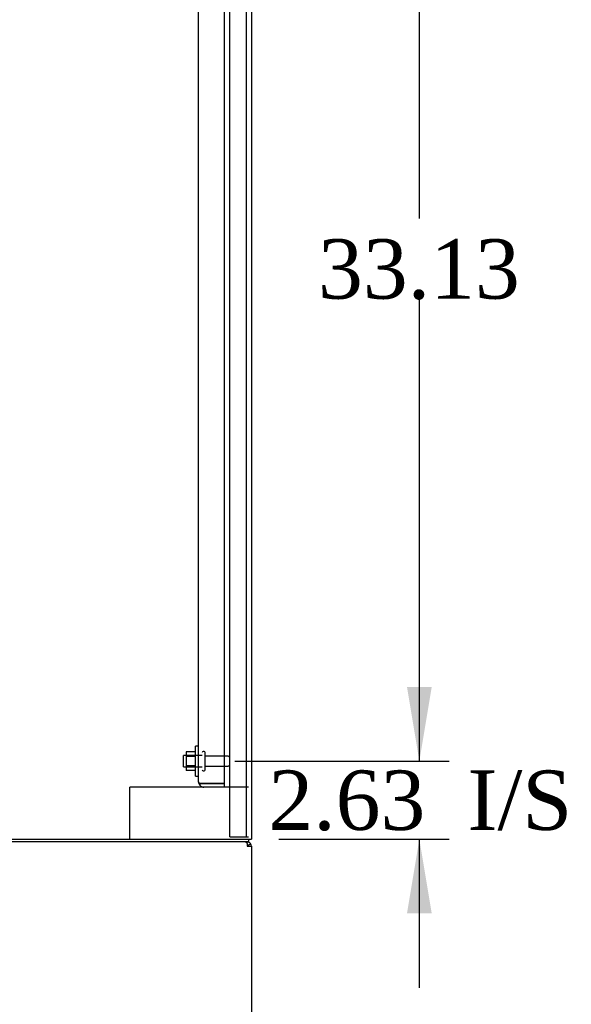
# Model space of a CAD drawing. Header units: inches. Extents: x 2 to 538, y -2 to 358.
# Tile 25 of 43: x 274 to 293, y 145 to 178. Entities that reach past the tile are written whole.
import ezdxf
from ezdxf.enums import TextEntityAlignment as Align
from ezdxf.lldxf.tags import DXFTag

# ---------------------------------------------------------------- set-up
doc = ezdxf.new("R2010")
doc.units = ezdxf.units.IN
doc.header["$MEASUREMENT"] = 0
for name, color, linetype in [('COM43135', 7, 'Continuous'), ('COM50669', 7, 'Continuous'), ('COM54926-1', 7, 'Continuous'), ('COM55738-23', 7, 'Continuous'), ('COM71189-4', 7, 'Continuous'), ('COM71190-4', 7, 'Continuous'), ('Default', 7, 'Continuous'), ('NTS166105', 7, 'Continuous'), ('STD26089', 7, 'Continuous'), ('WAF25059', 7, 'Continuous')]:
    doc.layers.add(name, color=color, linetype=linetype)
doc.styles.add('SEACAD_Times_New_Roman', font='times.ttf')
tags = doc.linetypes.add('HIDDEN2', pattern=[0.1875, 0.125, -0.0625]).pattern_tags.tags
tags[6:7] = [DXFTag(74, 4), DXFTag(75, 0), DXFTag(340, '0'), DXFTag(46, 0.0), DXFTag(50, 0.0), DXFTag(44, 0.0), DXFTag(45, 0.0)]
tags[4:5] = [DXFTag(74, 4), DXFTag(75, 0), DXFTag(340, '0'), DXFTag(46, 0.0), DXFTag(50, 0.0), DXFTag(44, 0.0), DXFTag(45, 0.0)]
doc.dimstyles.new('HAMMOND_(STH_-_540x360)', dxfattribs={"dimtxt": 2, "dimasz": 2.5, "dimexe": 1, "dimexo": 1, "dimgap": 0.5, "dimtad": 0, "dimtih": 1, "dimtoh": 1, "dimzin": 0, "dimdsep": 46, "dimtxsty": 'SEACAD_Times_New_Roman', "dimblk1": '_SE_FILLED', "dimblk2": '_SE_FILLED', "dimsah": 1, "dimcen": 1, "dimadec": 0, "dimazin": 0, "dimtfac": 0.8, "dimtofl": 0, "dimtmove": 0, "dimatfit": 3, "dimfxl": 0, "dimtolj": 1, "dimtzin": 0, "dimarcsym": 0})

# ---------------------------------------------------------------- blocks, each defined once
blk = doc.blocks.new('SE2')
at = {"layer": 'COM43135', "color": 7, "linetype": 'HIDDEN2'}
for p, q in [((279.975, 152.553), (279.975, 220.183)), ((280.85, 152.493), (280.85, 220.243)), ((279.975, 152.553), (279.975, 152.553)), ((279.975, 152.553), (279.975, 152.553)), ((280.078, 152.493), (280.011, 152.444)), ((280.16, 152.493), (280.011, 152.493)), ((280.078, 152.493), (280.16, 152.493)), ((280.16, 152.493), (280.16, 152.493)), ((280.85, 152.493), (280.16, 152.493)), ((280.16, 152.493), (280.85, 152.493)), ((280.85, 152.368), (280.85, 152.493)), ((280.85, 152.368), (280.16, 152.368))]:
    blk.add_line(p, q, dxfattribs=at)
for start, end in [(180, 180.0589), (180.1208, 216.194), (216.194, 270)]:
    blk.add_arc((280.16, 152.553), 0.185, start, end, dxfattribs=at)
blk.add_open_spline([(280.011, 152.493), (279.999, 152.503), (279.99, 152.513), (279.981, 152.528), (279.979, 152.533), (279.976, 152.543), (279.975, 152.548), (279.975, 152.553)], degree=3, knots=[0, 0, 0, 0, 0.5, 0.5, 0.75, 0.75, 1, 1, 1, 1], dxfattribs=at)
at = {"layer": 'COM50669', "color": 7, "linetype": 'HIDDEN2'}
for p, q in [((277.805, 152.368), (277.662, 152.368)), ((277.662, 150.618), (277.662, 152.368)), ((280.16, 152.368), (277.805, 152.368)), ((281.662, 152.368), (280.85, 152.368))]:
    blk.add_line(p, q, dxfattribs=at)
at = {"layer": 'COM54926-1', "color": 7, "linetype": 'Continuous'}
for p, q in [((281.614, 150.467), (281.614, 150.523)), ((281.614, 150.467), (281.614, 150.38)), ((281.652, 150.409), (281.727, 150.467)), ((281.614, 150.38), (281.757, 150.38)), ((281.757, 150.38), (281.757, 138.618))]:
    blk.add_line(p, q, dxfattribs=at)
for radius, start, end in [(0.143, 37.5839, 90), (0.048, 37.5838, 90), (0.143, 0, 37.5838), (0.048, 0, 37.5838)]:
    blk.add_arc((281.614, 150.38), radius, start, end, dxfattribs=at)
blk.add_open_spline([(281.614, 150.467), (281.604, 150.485), (281.595, 150.499), (281.576, 150.518), (281.566, 150.523), (281.557, 150.523)], degree=3, knots=[0, 0, 0, 0, 0.5, 0.5, 1, 1, 1, 1], dxfattribs=at)
at = {"layer": 'COM55738-23', "color": 7, "linetype": 'HIDDEN2'}
for p, q in [((281.037, 150.7), (281.037, 222.45)), ((281.59, 150.7), (281.59, 222.45)), ((281.037, 150.7), (281.225, 150.7)), ((281.225, 150.7), (281.475, 150.7)), ((281.475, 150.7), (281.59, 150.7)), ((281.59, 150.7), (281.662, 150.7))]:
    blk.add_line(p, q, dxfattribs=at)
at = {"layer": 'COM71189-4', "color": 7, "linetype": 'Continuous'}
for p, q in [((281.757, 222.553), (281.757, 150.618)), ((257.164, 150.618), (281.614, 150.618)), ((281.614, 150.618), (281.757, 150.618))]:
    blk.add_line(p, q, dxfattribs=at)
at = {"layer": 'COM71190-4', "color": 7, "linetype": 'Continuous'}
for p, q in [((281.662, 150.523), (257.212, 150.523)), ((281.662, 150.618), (281.662, 150.523))]:
    blk.add_line(p, q, dxfattribs=at)
at = {"layer": 'NTS166105', "color": 7, "linetype": 'HIDDEN2'}
for p, q in [((279.559, 153.559), (279.559, 153.397)), ((279.879, 153.559), (279.559, 153.559)), ((279.559, 153.397), (279.559, 153.088)), ((279.879, 153.397), (279.559, 153.397)), ((279.559, 153.088), (279.559, 152.927)), ((279.879, 153.088), (279.559, 153.088)), ((279.879, 152.927), (279.559, 152.927))]:
    blk.add_line(p, q, dxfattribs=at)
at = {"layer": 'STD26089', "color": 7, "linetype": 'HIDDEN2'}
for p, q in [((279.475, 153.056), (279.475, 153.431)), ((280.1, 153.431), (279.475, 153.431)), ((280.17, 153.568), (280.13, 153.568)), ((280.2, 152.948), (280.2, 153.538)), ((280.977, 153.409), (280.2, 153.409)), ((280.2, 153.077), (280.977, 153.077)), ((279.475, 153.056), (280.1, 153.056)), ((280.13, 152.918), (280.17, 152.918))]:
    blk.add_line(p, q, dxfattribs=at)
for centre, radius, start, end in [((280.13, 153.538), 0.03, 90, 180), ((280.17, 153.538), 0.03, 0, 90), ((280.977, 153.349), 0.06, 0, 90), ((280.977, 153.137), 0.06, 270, 0), ((280.13, 152.948), 0.03, 180, 270), ((280.17, 152.948), 0.03, 270, 0)]:
    blk.add_arc(centre, radius, start, end, dxfattribs=at)
at = {"layer": 'WAF25059', "color": 7, "linetype": 'HIDDEN2'}
for p, q in [((279.879, 152.743), (279.879, 153.743)), ((279.975, 153.743), (279.879, 153.743)), ((279.879, 152.743), (279.975, 152.743))]:
    blk.add_line(p, q, dxfattribs=at)
blk = doc.blocks.new('DMBLK3523')
at = {"layer": 'Default', "linetype": 'Continuous'}
for points in [[(287.832, 155.743), (286.998, 155.743), (287.415, 153.243)], [(287.832, 148.118), (287.415, 150.618), (286.998, 148.118)]]:
    blk.add_hatch(color=7, dxfattribs=at).paths.add_polyline_path(points)
at = {"layer": 'Default', "color": 7, "linetype": 'Continuous'}
for p, q in [((287.415, 153.243), (287.415, 158.243)), ((281.2, 153.243), (288.415, 153.243)), ((282.686, 150.618), (288.415, 150.618)), ((287.415, 145.618), (287.415, 150.618))]:
    blk.add_line(p, q, dxfattribs=at)
at = {"layer": 'Default', "color": 7, "linetype": 'Continuous', "style": 'SEACAD_Times_New_Roman'}
for s, p in [('I/S', (289.039, 152.931)), ('2.63', (282.331, 152.931))]:
    blk.add_text(s, height=2, dxfattribs=at).set_placement(p, align=Align.TOP_LEFT)
blk = doc.blocks.new('_SE_FILLED')
at = {"color": 0}
blk.add_line((0, 0), (-1, 0), dxfattribs=at)
blk.add_solid([(0, 0), (-1, -0.1665), (-1, 0.1665), (0, 0)], dxfattribs=at)
blk = doc.blocks.new('DMBLK3524')
at = {"layer": 'Default', "linetype": 'Continuous'}
for points in [[(287.832, 183.868), (287.415, 186.368), (286.998, 183.868)], [(287.832, 155.743), (286.998, 155.743), (287.415, 153.243)]]:
    blk.add_hatch(color=7, dxfattribs=at).paths.add_polyline_path(points)
at = {"layer": 'Default', "color": 7, "linetype": 'Continuous'}
for p, q in [((281.2, 186.368), (288.415, 186.368)), ((287.415, 171.506), (287.415, 186.368)), ((287.415, 153.243), (287.415, 168.806)), ((281.2, 153.243), (288.415, 153.243))]:
    blk.add_line(p, q, dxfattribs=at)
at = {"layer": 'Default', "color": 7, "linetype": 'Continuous', "style": 'SEACAD_Times_New_Roman'}
blk.add_text('33.13', height=2, dxfattribs=at).set_placement((284.003, 170.806), align=Align.TOP_LEFT)

msp = doc.modelspace()

# ---------------------------------------------------------------- block references
at = {"layer": 'Default'}
msp.add_blockref('SE2', (0, 0), dxfattribs=at)

# ---------------------------------------------------------------- dimensions: what is measured, and where the dimension line sits
at = {"layer": 'Default', "color": 7, "linetype": 'Continuous'}
for base, p1, p2, text, picture, middle, dimtype in [((287.414898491, 153.243003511), (280.20007597, 153.243003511), (280.20007597, 186.368003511), '\\A1;<>', 'DMBLK3524', (287.414898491, 169.805503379), 161), ((287.414898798, 153.243003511), (281.68557597, 150.618003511), (280.20007597, 153.243003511), '\\A1;<> I/S', 'DMBLK3523', (287.414898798, 151.930503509), 160)]:
    dim = msp.add_linear_dim(base=base, p1=p1, p2=p2, angle=90, text=text, dimstyle='HAMMOND_(STH_-_540x360)', dxfattribs=at)
    dim.commit()
    dim.dimension.update_dxf_attribs({"geometry": picture, "text_midpoint": middle, "dimtype": dimtype})

doc.saveas('drawing.dxf')
